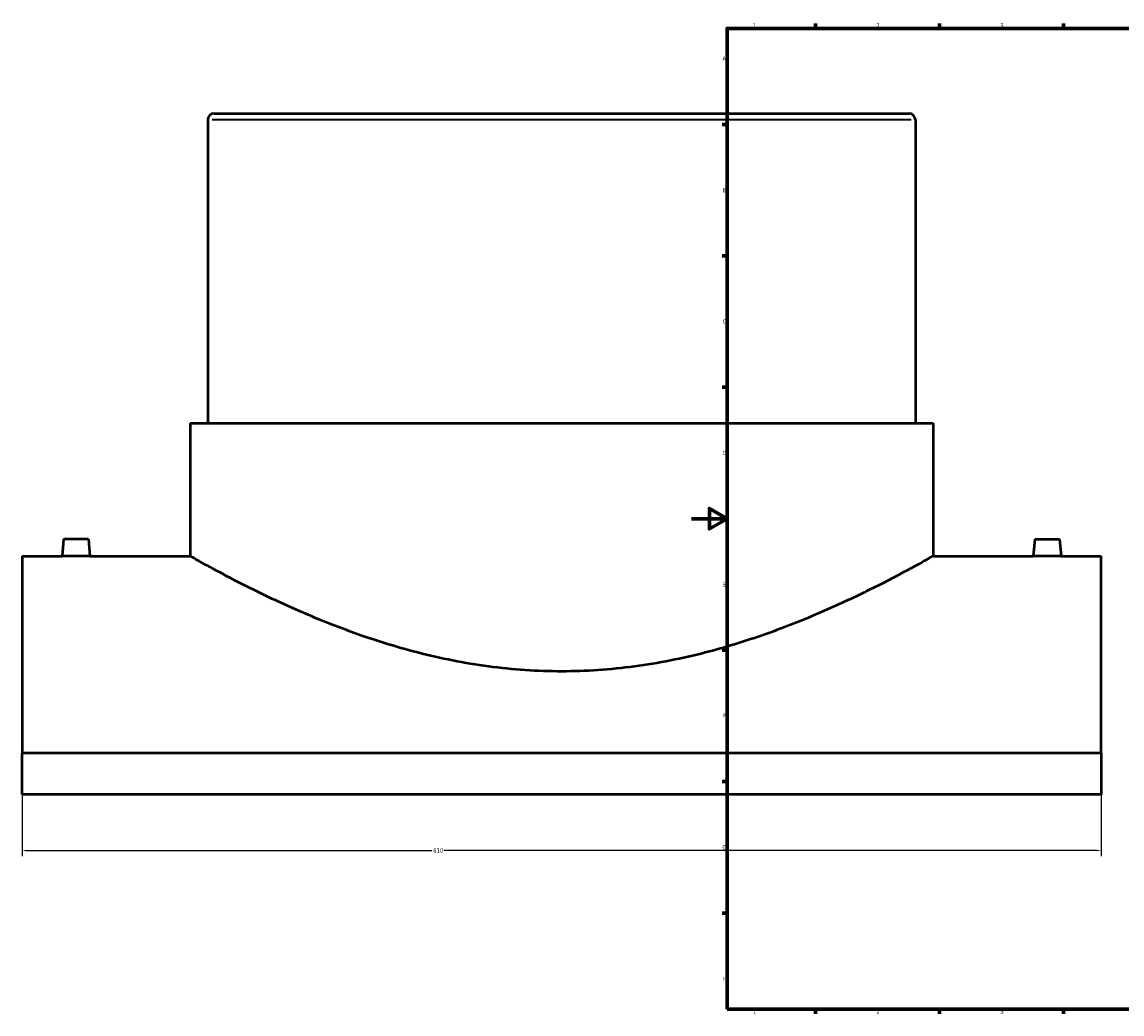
# Model space of a CAD drawing. Header units: millimetres. Extents: x -379 to 1596, y -431 to 1165.
# Tile 1 of 6: x -379 to 243, y 17 to 578. Entities that reach past the tile are written whole.
import ezdxf

# ---------------------------------------------------------------- set-up
doc = ezdxf.new("R2010")
doc.units = ezdxf.units.MM
for name, color, linetype, lineweight in [('Border (ANSI)', 7, 'Continuous', 70), ('Dimension (ANSI)', 7, 'Continuous', 25), ('Visible (ANSI)', 7, 'Continuous', 50), ('Visible Narrow (ANSI)', 7, 'Continuous', 35)]:
    doc.layers.add(name, color=color, linetype=linetype, lineweight=lineweight)
doc.styles.add('Note Text (ANSI)', font='tahoma.ttf')
doc.dimstyles.new('Default - mm (ANSI)', dxfattribs={"dimtxt": 2.4, "dimasz": 2.5, "dimexe": 3.175, "dimexo": 1.6002, "dimgap": 0.8, "dimtad": 0, "dimtoh": 1, "dimdec": 0, "dimrnd": 1e-08, "dimzin": 4, "dimdsep": 46, "dimtxsty": 'Note Text (ANSI)', "dimcen": 0.09, "dimdle": 10, "dimclrd": 256, "dimclre": 256, "dimclrt": 5, "dimadec": 1, "dimazin": 1, "dimtfac": 1.27, "dimtofl": 0, "dimtmove": 0, "dimatfit": 3, "dimfxl": 1, "dimtolj": 1, "dimtzin": 4, "dimlwd": -1, "dimlwe": -1, "dimarcsym": 0})

# ---------------------------------------------------------------- blocks, each defined once
blk = doc.blocks.new('Borders Default Border')
at = {"layer": 'Border (ANSI)'}
for p, q in [((70.08, 574), (70.08, 576.8)), ((140.17, 574), (140.17, 576.8)), ((210.25, 574), (210.25, 576.8)), ((20, 519.75), (17.2, 519.75)), ((20, 445.5), (17.2, 445.5)), ((20, 371.25), (17.2, 371.25)), ((20, 222.75), (17.2, 222.75)), ((20, 148.5), (17.2, 148.5)), ((20, 74.25), (17.2, 74.25)), ((70.08, 20), (70.08, 17.2)), ((140.17, 20), (140.17, 17.2)), ((210.25, 20), (210.25, 17.2))]:
    blk.add_line(p, q, dxfattribs=at)
at = {"layer": 'Border (ANSI)', "flags": 128}
for points in [[(20, 20), (20, 574), (821, 574), (821, 20), (20, 20)], [(0, 297), (20, 297), (10, 302.77), (10, 291.23), (20, 297)]]:
    blk.add_lwpolyline(points, dxfattribs=at)
at = {"layer": 'Border (ANSI)', "color": 5, "true_color": 0x0000ff, "char_height": 2.4, "attachment_point": 7, "style": 'Note Text (ANSI)'}
for s, insert in [('1', (34.5, 574.4)), ('2', (104.4, 574.4)), ('3', (174.46, 574.35)), ('A', (17.38, 555.68)), ('B', (17.67, 481.43)), ('C', (17.51, 407.13)), ('D', (17.52, 332.93)), ('E', (17.71, 258.68)), ('F', (17.78, 184.43)), ('G', (17.4, 110.13)), ('H', (17.53, 35.93)), ('1', (34.5, 17.2)), ('2', (104.4, 17.2)), ('3', (174.46, 17.15))]:
    blk.add_mtext(s, dxfattribs=dict(at, insert=insert))
blk = doc.blocks.new('*D6')
at = {"layer": 'Defpoints', "color": 0, "transparency": 16777216}
for p in [(-378.54, 164.55), (231.46, 164.55), (231.46, 109.54)]:
    blk.add_point(p, dxfattribs=at)
at = {"layer": 'Dimension (ANSI)', "transparency": 16777216}
for p, q in [((-378.54, 162.95), (-378.54, 106.36)), ((231.46, 162.95), (231.46, 106.36)), ((-376.04, 109.54), (-146.91, 109.54)), ((228.96, 109.54), (-140.17, 109.54))]:
    blk.add_line(p, q, dxfattribs=at)
for points in [[(-376.04, 109.95), (-376.04, 109.12), (-378.54, 109.54)], [(228.96, 109.95), (228.96, 109.12), (231.46, 109.54)]]:
    blk.add_solid(points, dxfattribs=at)
at = {"layer": 'Dimension (ANSI)', "color": 5, "transparency": 16777216, "insert": (-146.11, 110.78), "char_height": 2.4, "attachment_point": 1, "style": 'Note Text (ANSI)'}
blk.add_mtext('\\A1;610', dxfattribs=at)

msp = doc.modelspace()

# ---------------------------------------------------------------- linework, layer by layer
at = {"layer": 'Visible (ANSI)'}
for p, q in [((-273.54, 522.36), (-273.54, 350.91)), ((-269.99, 525.91), (122.91, 525.91)), ((126.46, 522.36), (126.46, 350.91)), ((-283.54, 350.91), (136.46, 350.91)), ((-283.54, 350.91), (-283.54, 275.91)), ((136.46, 350.91), (136.46, 275.91)), ((-355.04, 285.51), (-355.88, 275.91)), ((-341.04, 285.51), (-355.04, 285.51)), ((-341.04, 285.51), (-340.2, 275.91)), ((193.96, 285.51), (193.12, 275.91)), ((193.96, 285.51), (207.96, 285.51)), ((207.96, 285.51), (208.8, 275.91)), ((-378.54, 275.91), (-378.54, 164.55)), ((-378.54, 275.91), (-355.88, 275.91)), ((-340.2, 275.91), (-283.54, 275.91)), ((136.46, 275.91), (193.12, 275.91)), ((208.8, 275.91), (231.46, 275.91)), ((231.46, 164.55), (231.46, 275.91)), ((231.46, 164.55), (-378.54, 164.55)), ((-378.54, 141.13), (-378.54, 164.55)), ((231.46, 164.55), (231.46, 141.13)), ((231.46, 141.13), (-378.54, 141.13))]:
    msp.add_line(p, q, dxfattribs=at)
for centre, start, end in [((-269.99, 522.36), 90, 180), ((122.91, 522.36), 0, 90)]:
    msp.add_arc(centre, 3.55, start, end, dxfattribs=at)
for points, knots in [([(-340.2, 275.91), (-340.2, 275.91), (-340.4, 275.9), (-341.2, 275.89), (-341.8, 275.88), (-343.19, 275.86), (-344.07, 275.84), (-346.01, 275.83), (-347.06, 275.82), (-348.04, 275.82), (-349.03, 275.82), (-350.08, 275.83), (-352.01, 275.84), (-352.89, 275.86), (-354.28, 275.88), (-354.89, 275.89), (-355.68, 275.9), (-355.88, 275.91), (-355.88, 275.91)], [3.545574, 3.545574, 3.545574, 3.545574, 3.841007, 3.841007, 4.136441, 4.136441, 4.431936, 4.431936, 4.727432, 4.727432, 4.727432, 5.022928, 5.022928, 5.318423, 5.318423, 5.613857, 5.613857, 5.90929, 5.90929, 5.90929, 5.90929]), ([(136.46, 275.91), (136.46, 275.91), (136.13, 275.72), (134.78, 274.96), (133.77, 274.39), (131.03, 272.86), (129.31, 271.91), (125.21, 269.65), (122.81, 268.35), (114.7, 264.01), (108.01, 260.52), (92.71, 252.95), (84.08, 248.88), (65.78, 240.89), (55.42, 236.66), (32.81, 228.54), (20.56, 224.66), (1.27, 219.71), (-5.32, 218.2), (-18.72, 215.56), (-25.52, 214.43), (-39.22, 212.6), (-46.11, 211.9), (-59.88, 210.98), (-66.75, 210.75), (-80.33, 210.75), (-87.2, 210.98), (-100.97, 211.9), (-107.87, 212.6), (-121.57, 214.43), (-128.37, 215.56), (-141.76, 218.2), (-148.35, 219.71), (-167.64, 224.66), (-179.9, 228.54), (-202.5, 236.66), (-212.86, 240.89), (-231.16, 248.88), (-239.79, 252.95), (-255.1, 260.52), (-261.78, 264.01), (-269.9, 268.35), (-272.29, 269.65), (-276.4, 271.91), (-278.11, 272.86), (-280.85, 274.39), (-281.87, 274.96), (-283.21, 275.72), (-283.54, 275.91), (-283.54, 275.91)], [32.509182, 32.509182, 32.509182, 32.509182, 34.536051, 34.536051, 36.56292, 36.56292, 38.58979, 38.58979, 40.616659, 40.616659, 44.670398, 44.670398, 48.724136, 48.724136, 52.797693, 52.797693, 56.87125, 56.87125, 58.908028, 58.908028, 60.944806, 60.944806, 62.981585, 62.981585, 65.018363, 65.018363, 67.055142, 67.055142, 69.09192, 69.09192, 71.128698, 71.128698, 73.165477, 73.165477, 77.239033, 77.239033, 81.31259, 81.31259, 85.366329, 85.366329, 89.420067, 89.420067, 91.446937, 91.446937, 93.473806, 93.473806, 95.500675, 95.500675, 97.527545, 97.527545, 97.527545, 97.527545]), ([(208.8, 275.91), (208.8, 275.91), (208.6, 275.9), (207.8, 275.89), (207.2, 275.88), (205.81, 275.86), (204.93, 275.84), (202.99, 275.83), (201.94, 275.82), (199.97, 275.82), (198.92, 275.83), (196.99, 275.84), (196.11, 275.86), (194.72, 275.88), (194.11, 275.89), (193.32, 275.9), (193.12, 275.91), (193.12, 275.91)], [1.181858, 1.181858, 1.181858, 1.181858, 1.477291, 1.477291, 1.772725, 1.772725, 2.06822, 2.06822, 2.363716, 2.363716, 2.659212, 2.659212, 2.954707, 2.954707, 3.250141, 3.250141, 3.545574, 3.545574, 3.545574, 3.545574])]:
    msp.add_open_spline(points, degree=3, knots=knots, dxfattribs=at)
at = {"layer": 'Visible Narrow (ANSI)'}
msp.add_line((124, 522.36), (-271.08, 522.36), dxfattribs=at)

# ---------------------------------------------------------------- block references
msp.add_blockref('Borders Default Border', (0, 0))

# ---------------------------------------------------------------- dimensions: what is measured, and where the dimension line sits
at = {"layer": 'Dimension (ANSI)'}
dim = msp.add_linear_dim(base=(231.46, 109.54), p1=(-378.54, 164.55), p2=(231.46, 164.55), dimstyle='Default - mm (ANSI)', override={"dimgap": 0.8, "dimtoh": 0, "dimdec": 0, "dimtol": 0, "dimlim": 0, "dimtp": 0, "dimtm": 0, "dimtdec": 2, "dimatfit": 1}, dxfattribs=at)
dim.commit()
dim.dimension.update_dxf_attribs({"geometry": '*D6', "text_midpoint": (-143.54, 109.54), "dimtype": 160})

doc.saveas('drawing.dxf')
